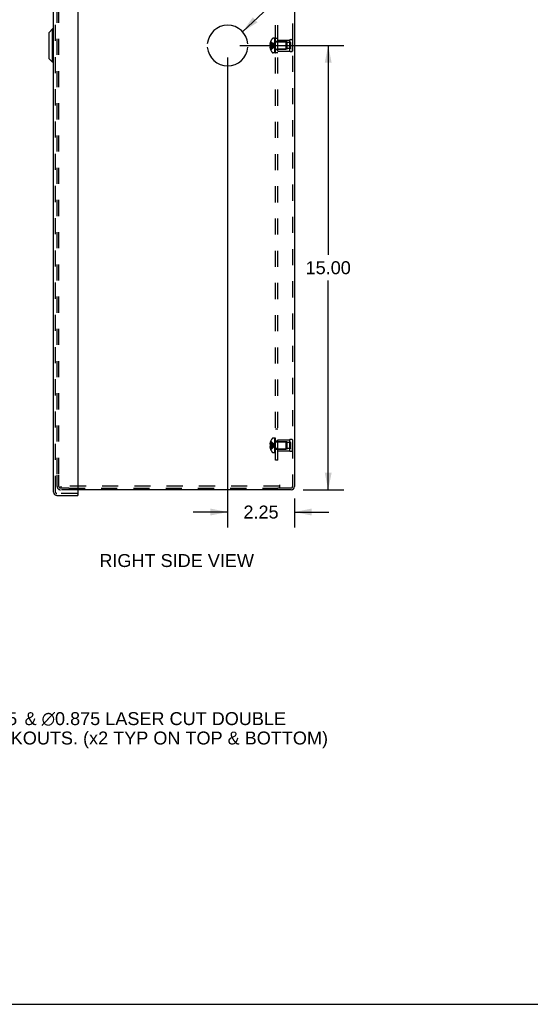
# Model space of a CAD drawing. Header units: inches. Extents: x 0 to 98.9, y 0 to 64.
# Tile 9 of 12: x 48.3 to 65.5, y 0 to 33.2. Entities that reach past the tile are written whole.
import ezdxf

# ---------------------------------------------------------------- set-up
doc = ezdxf.new("R2010")
doc.units = ezdxf.units.IN
doc.header["$LTSCALE"] = 5.44
doc.header["$MEASUREMENT"] = 0
doc.linetypes.add('HIDDEN', pattern=[0.2, 0.1, -0.1])
doc.layers.get('0').update_dxf_attribs({"linetype": 'CONTINUOUS'})
for name, color, linetype in [('DEFAULT_2', 8, 'HIDDEN'), ('DIMENSIONS', 7, 'CONTINUOUS'), ('DOOR_ASSEMBLY', 7, 'CONTINUOUS'), ('OPEN', 7, 'CONTINUOUS'), ('SUBPANEL', 7, 'CONTINUOUS')]:
    doc.layers.add(name, color=color, linetype=linetype)
doc.styles.get("Standard").update_dxf_attribs({"font": 'arial.ttf'})
doc.dimstyles.new('DIMSTYLE_1', dxfattribs={"dimtxt": 0.436364, "dimasz": 0.581818, "dimexe": 0.09, "dimexo": 0.07, "dimgap": 0.0375, "dimtad": 0, "dimtih": 1, "dimtoh": 1, "dimzin": 4, "dimdsep": 46, "dimtxsty": 'Standard', "dimblk": '_FILLED', "dimblk1": '_FILLED', "dimblk2": '_FILLED', "dimcen": 0.09, "dimadec": 3, "dimazin": 1, "dimtfac": 1, "dimtdec": 3, "dimtofl": 0, "dimtmove": 0, "dimatfit": 3, "dimldrblk": '_FILLED', "dimfxl": 0, "dimtolj": 1, "dimtzin": 4, "dimarcsym": 0})
doc.dimstyles.get("Standard").update_dxf_attribs({"dimtxt": 0.494545, "dimasz": 0.581818, "dimexe": 0.09, "dimexo": 0.07, "dimgap": 0.09, "dimtad": 0, "dimtih": 1, "dimtoh": 1, "dimdec": 3, "dimzin": 4, "dimdsep": 46, "dimtxsty": 'Standard', "dimblk": '_FILLED', "dimblk1": '_FILLED', "dimblk2": '_FILLED', "dimcen": 0.09, "dimadec": 3, "dimazin": 1, "dimtp": 0.001, "dimtm": 0.001, "dimtfac": 1, "dimtdec": 3, "dimtofl": 0, "dimtmove": 0, "dimatfit": 3, "dimldrblk": '_FILLED', "dimfxl": 0, "dimtolj": 1, "dimtzin": 4, "dimarcsym": 0})

# ---------------------------------------------------------------- blocks, each defined once
blk = doc.blocks.new('_FILLED')
at = {"color": 0, "linetype": 'ByBlock'}
blk.add_solid([(0, 0), (-1, 0.2), (-1, -0.2)], dxfattribs=at)
blk = doc.blocks.new('*D19')
at = {"layer": 'DIMENSIONS', "color": 2, "linetype": 'Continuous'}
for p, q in [((55.678, 32.374), (59.185, 32.374)), ((58.662, 32.374), (58.662, 25.31)), ((58.662, 17.374), (58.662, 24.438)), ((57.816, 17.374), (59.185, 17.374))]:
    blk.add_line(p, q, dxfattribs=at)
at = {"layer": 'DIMENSIONS', "color": 2, "linetype": 'Continuous', "xscale": 0.5818181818, "yscale": 0.5818181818, "zscale": 0.5818181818}
for p, rotation in [((58.662, 32.374), 90), ((58.662, 17.374), 270)]:
    blk.add_blockref('_FILLED', p, dxfattribs=dict(at, rotation=rotation))
at = {"layer": 'DIMENSIONS', "color": 2, "linetype": 'Continuous', "insert": (58.662, 25.092), "char_height": 0.4364, "width": 1.52484, "attachment_point": 2, "line_spacing_factor": 0.9}
blk.add_mtext('15.00', dxfattribs=at)
blk = doc.blocks.new('*D20')
at = {"layer": 'DIMENSIONS', "color": 2, "linetype": 'Continuous'}
for p, q in [((55.271, 31.967), (55.271, 16.099)), ((57.521, 17.079), (57.521, 16.099)), ((55.271, 16.623), (54.107, 16.623)), ((57.521, 16.623), (58.685, 16.623))]:
    blk.add_line(p, q, dxfattribs=at)
at = {"layer": 'DIMENSIONS', "color": 2, "linetype": 'Continuous', "xscale": 0.5818181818, "yscale": 0.5818181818, "zscale": 0.5818181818}
blk.add_blockref('_FILLED', (55.271, 16.623), dxfattribs=at)
at = {"layer": 'DIMENSIONS', "color": 2, "linetype": 'Continuous', "xscale": 0.5818181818, "yscale": 0.5818181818, "zscale": 0.5818181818, "rotation": 180}
blk.add_blockref('_FILLED', (57.521, 16.623), dxfattribs=at)
at = {"layer": 'DIMENSIONS', "color": 2, "linetype": 'Continuous', "insert": (56.396, 16.841), "char_height": 0.4364, "width": 1.18581, "attachment_point": 2, "line_spacing_factor": 0.9}
blk.add_mtext('2.25', dxfattribs=at)

msp = doc.modelspace()

# ---------------------------------------------------------------- linework, layer by layer
at = {"color": 3, "linetype": 'Continuous'}
for p, q in [((57.521, 47.262), (57.521, 17.486)), ((57.409, 17.374), (50.212, 17.374))]:
    msp.add_line(p, q, dxfattribs=at)
at = {"color": 7, "linetype": 'Continuous'}
msp.add_line((0, 0), (98.909, 0), dxfattribs=at)
at = {"color": 3, "linetype": 'Continuous'}
msp.add_arc((57.409, 17.486), 0.112, 270, 360, dxfattribs=at)
at = {"layer": 'DEFAULT_2', "color": 8, "linetype": 'HIDDEN'}
for p, q in [((57.461, 47.262), (57.461, 17.486)), ((49.521, 17.914), (49.521, 46.834)), ((49.581, 17.914), (49.581, 46.834)), ((56.866, 32.62), (56.805, 32.62)), ((56.866, 32.128), (56.866, 32.62)), ((56.886, 32.617), (56.871, 32.617)), ((56.871, 32.128), (56.871, 32.617)), ((56.886, 32.128), (56.886, 32.617)), ((56.72, 32.424), (56.698, 32.424)), ((56.72, 32.324), (56.698, 32.324)), ((56.72, 32.478), (56.707, 32.478)), ((56.72, 32.392), (56.707, 32.392)), ((56.72, 32.356), (56.707, 32.356)), ((56.72, 32.269), (56.707, 32.269)), ((56.72, 32.514), (56.72, 32.514)), ((56.72, 32.513), (56.72, 32.514)), ((56.72, 32.513), (56.72, 32.392)), ((56.72, 32.392), (56.72, 32.392)), ((56.72, 32.392), (56.749, 32.389)), ((56.72, 32.362), (56.72, 32.359)), ((56.72, 32.356), (56.72, 32.359)), ((56.72, 32.356), (56.72, 32.356)), ((56.72, 32.356), (56.72, 32.235)), ((56.749, 32.389), (56.777, 32.387)), ((56.856, 32.37), (56.881, 32.374)), ((56.856, 32.37), (56.881, 32.374)), ((56.886, 32.582), (56.871, 32.582)), ((56.886, 32.575), (56.871, 32.575)), ((56.886, 32.553), (56.871, 32.553)), ((56.886, 32.512), (56.871, 32.512)), ((56.886, 32.498), (56.871, 32.498)), ((56.886, 32.421), (56.871, 32.421)), ((56.886, 32.42), (56.871, 32.42)), ((56.886, 32.287), (56.871, 32.287)), ((56.886, 32.28), (56.871, 32.28)), ((56.903, 32.498), (57.231, 32.498)), ((56.961, 32.562), (57.361, 32.562)), ((56.961, 32.186), (56.961, 32.562)), ((57.273, 32.499), (56.961, 32.499)), ((57.241, 32.488), (57.231, 32.498)), ((57.231, 32.498), (57.231, 32.25)), ((57.241, 32.26), (57.231, 32.25)), ((57.241, 32.26), (57.241, 32.488)), ((57.273, 32.249), (57.273, 32.499)), ((57.398, 32.475), (57.273, 32.475)), ((57.398, 32.272), (57.273, 32.272)), ((57.361, 32.562), (57.361, 32.186)), ((57.398, 32.272), (57.398, 32.475)), ((57.461, 32.562), (57.461, 32.474)), ((57.461, 32.562), (57.461, 32.186)), ((57.461, 32.186), (57.461, 32.274)), ((56.72, 32.235), (56.72, 32.234)), ((56.72, 32.234), (56.72, 32.233)), ((56.866, 32.128), (56.805, 32.128)), ((56.886, 32.219), (56.871, 32.219)), ((56.886, 32.197), (56.871, 32.197)), ((56.886, 32.18), (56.871, 32.18)), ((56.886, 32.144), (56.871, 32.144)), ((56.871, 32.128), (56.886, 32.128)), ((56.903, 32.25), (57.231, 32.25)), ((57.273, 32.249), (56.961, 32.249)), ((56.961, 32.186), (57.361, 32.186)), ((56.72, 18.978), (56.707, 18.978)), ((56.72, 19.014), (56.72, 19.014)), ((56.72, 19.014), (56.72, 19.013)), ((56.72, 19.013), (56.72, 18.892)), ((56.866, 19.12), (56.805, 19.12)), ((56.866, 18.628), (56.866, 19.12)), ((56.886, 19.117), (56.871, 19.117)), ((56.871, 18.628), (56.871, 19.117)), ((56.886, 19.082), (56.871, 19.082)), ((56.886, 19.075), (56.871, 19.075)), ((56.886, 19.053), (56.871, 19.053)), ((56.886, 19.012), (56.871, 19.012)), ((56.886, 18.998), (56.871, 18.998)), ((56.886, 18.628), (56.886, 19.117)), ((56.903, 18.998), (57.231, 18.998)), ((56.961, 19.062), (57.361, 19.062)), ((56.961, 18.686), (56.961, 19.062)), ((57.273, 18.999), (56.961, 18.999)), ((57.241, 18.988), (57.231, 18.998)), ((57.231, 18.998), (57.231, 18.75)), ((57.241, 18.76), (57.241, 18.988)), ((57.273, 18.749), (57.273, 18.999)), ((57.398, 18.975), (57.273, 18.975)), ((57.361, 19.062), (57.361, 18.686)), ((57.398, 18.772), (57.398, 18.975)), ((57.461, 19.062), (57.461, 18.974)), ((57.461, 19.062), (57.461, 18.686)), ((56.72, 18.924), (56.698, 18.924)), ((56.72, 18.824), (56.698, 18.824)), ((56.72, 18.892), (56.707, 18.892)), ((56.72, 18.856), (56.707, 18.856)), ((56.72, 18.769), (56.707, 18.769)), ((56.72, 18.892), (56.72, 18.892)), ((56.72, 18.892), (56.749, 18.889)), ((56.72, 18.892), (56.72, 18.889)), ((56.72, 18.859), (56.72, 18.856)), ((56.72, 18.856), (56.72, 18.856)), ((56.72, 18.856), (56.72, 18.735)), ((56.72, 18.735), (56.72, 18.734)), ((56.72, 18.734), (56.72, 18.733)), ((56.749, 18.889), (56.777, 18.887)), ((56.866, 18.628), (56.805, 18.628)), ((56.856, 18.87), (56.881, 18.874)), ((56.886, 18.921), (56.871, 18.921)), ((56.886, 18.92), (56.871, 18.92)), ((56.886, 18.787), (56.871, 18.787)), ((56.886, 18.78), (56.871, 18.78)), ((56.886, 18.719), (56.871, 18.719)), ((56.886, 18.697), (56.871, 18.697)), ((56.886, 18.68), (56.871, 18.68)), ((56.886, 18.644), (56.871, 18.644)), ((56.871, 18.628), (56.886, 18.628)), ((56.903, 18.75), (57.231, 18.75)), ((57.273, 18.749), (56.961, 18.749)), ((56.961, 18.686), (57.361, 18.686)), ((57.241, 18.76), (57.231, 18.75)), ((57.398, 18.772), (57.273, 18.772)), ((57.461, 18.686), (57.461, 18.774)), ((49.521, 17.486), (49.521, 17.874)), ((49.581, 17.486), (49.581, 17.874)), ((49.917, 17.434), (49.633, 17.434)), ((50.212, 17.374), (49.633, 17.374)), ((57.021, 17.494), (49.641, 17.494)), ((49.641, 17.494), (49.641, 17.434)), ((49.917, 17.434), (56.958, 17.434)), ((57.021, 17.434), (56.958, 17.434)), ((57.021, 17.546), (57.021, 17.434)), ((57.409, 17.434), (57.021, 17.434))]:
    msp.add_line(p, q, dxfattribs=at)
for points in [[(56.707, 32.478), (56.705, 32.471), (56.704, 32.464), (56.702, 32.457), (56.701, 32.451), (56.7, 32.444), (56.699, 32.437), (56.698, 32.43), (56.698, 32.424)], [(56.698, 32.424), (56.698, 32.421), (56.699, 32.418), (56.699, 32.415), (56.7, 32.412), (56.701, 32.409), (56.702, 32.405), (56.703, 32.402), (56.704, 32.399), (56.705, 32.395), (56.707, 32.392)], [(56.707, 32.356), (56.705, 32.352), (56.704, 32.349), (56.703, 32.346), (56.702, 32.342), (56.701, 32.339), (56.7, 32.336), (56.699, 32.333), (56.699, 32.33), (56.698, 32.327), (56.698, 32.324)], [(56.698, 32.324), (56.698, 32.317), (56.699, 32.311), (56.7, 32.304), (56.701, 32.297), (56.702, 32.29), (56.704, 32.283), (56.705, 32.276), (56.707, 32.269)], [(56.72, 32.514), (56.749, 32.494), (56.777, 32.473), (56.804, 32.451), (56.831, 32.427), (56.856, 32.401), (56.881, 32.374)], [(56.72, 32.478), (56.749, 32.464), (56.777, 32.448), (56.804, 32.431), (56.831, 32.413), (56.856, 32.394), (56.881, 32.374)], [(56.72, 32.424), (56.749, 32.417), (56.777, 32.409), (56.804, 32.401), (56.831, 32.393), (56.856, 32.383), (56.881, 32.374)], [(56.72, 32.392), (56.72, 32.389), (56.72, 32.386), (56.72, 32.383), (56.72, 32.38), (56.72, 32.377), (56.72, 32.374)], [(56.72, 32.324), (56.749, 32.331), (56.777, 32.339), (56.804, 32.347), (56.831, 32.355), (56.856, 32.364), (56.881, 32.374)], [(56.72, 32.234), (56.749, 32.253), (56.777, 32.274), (56.804, 32.297), (56.831, 32.321), (56.856, 32.347), (56.881, 32.374)], [(56.72, 32.269), (56.749, 32.284), (56.777, 32.3), (56.804, 32.317), (56.831, 32.335), (56.856, 32.354), (56.881, 32.374)], [(56.72, 32.374), (56.72, 32.371), (56.72, 32.368)], [(56.72, 32.356), (56.749, 32.358), (56.777, 32.361), (56.804, 32.364), (56.831, 32.367), (56.856, 32.37)], [(56.72, 32.362), (56.72, 32.365), (56.72, 32.368)], [(56.72, 32.356), (56.749, 32.358), (56.777, 32.361), (56.804, 32.364), (56.831, 32.367)], [(56.777, 32.387), (56.804, 32.384), (56.831, 32.381), (56.856, 32.377), (56.881, 32.374)], [(56.804, 32.384), (56.831, 32.381), (56.856, 32.377), (56.881, 32.374)], [(56.707, 18.978), (56.705, 18.971), (56.704, 18.964), (56.702, 18.957), (56.701, 18.951), (56.7, 18.944), (56.699, 18.937), (56.698, 18.93), (56.698, 18.924)], [(56.72, 19.014), (56.749, 18.994), (56.777, 18.973), (56.804, 18.951), (56.831, 18.927), (56.856, 18.901), (56.881, 18.874)], [(56.72, 18.978), (56.749, 18.964), (56.777, 18.948), (56.804, 18.931), (56.831, 18.913), (56.856, 18.894), (56.881, 18.874)], [(56.698, 18.924), (56.698, 18.921), (56.699, 18.918), (56.699, 18.915), (56.7, 18.912), (56.701, 18.909), (56.702, 18.905), (56.703, 18.902), (56.704, 18.899), (56.705, 18.895), (56.707, 18.892)], [(56.707, 18.856), (56.705, 18.852), (56.704, 18.849), (56.703, 18.846), (56.702, 18.842), (56.701, 18.839), (56.7, 18.836), (56.699, 18.833), (56.699, 18.83), (56.698, 18.827), (56.698, 18.824)], [(56.698, 18.824), (56.698, 18.817), (56.699, 18.811), (56.7, 18.804), (56.701, 18.797), (56.702, 18.79), (56.704, 18.783), (56.705, 18.776), (56.707, 18.769)], [(56.72, 18.924), (56.749, 18.917), (56.777, 18.909), (56.804, 18.901), (56.831, 18.893), (56.856, 18.883), (56.881, 18.874)], [(56.72, 18.874), (56.72, 18.877), (56.72, 18.88), (56.72, 18.883), (56.72, 18.886), (56.72, 18.889), (56.72, 18.892)], [(56.72, 18.886), (56.72, 18.883), (56.72, 18.88)], [(56.72, 18.824), (56.749, 18.831), (56.777, 18.839), (56.804, 18.847), (56.831, 18.855), (56.856, 18.864), (56.881, 18.874)], [(56.72, 18.856), (56.72, 18.859), (56.72, 18.862), (56.72, 18.865), (56.72, 18.868), (56.72, 18.871), (56.72, 18.874)], [(56.72, 18.734), (56.749, 18.753), (56.777, 18.774), (56.804, 18.797), (56.831, 18.821), (56.856, 18.847), (56.881, 18.874)], [(56.72, 18.769), (56.749, 18.784), (56.777, 18.8), (56.804, 18.817), (56.831, 18.835), (56.856, 18.854), (56.881, 18.874)], [(56.72, 18.856), (56.749, 18.858), (56.777, 18.861), (56.804, 18.864), (56.831, 18.867), (56.856, 18.87)], [(56.72, 18.868), (56.72, 18.865), (56.72, 18.862)], [(56.72, 18.856), (56.749, 18.858), (56.777, 18.861), (56.804, 18.864), (56.831, 18.867)], [(56.777, 18.887), (56.804, 18.884), (56.831, 18.881), (56.856, 18.877), (56.881, 18.874)], [(56.804, 18.884), (56.831, 18.881), (56.856, 18.877), (56.881, 18.874)]]:
    msp.add_lwpolyline(points, dxfattribs=at)
for centre, radius, start, end in [((57.048, 32.374), 0.357, 139.0666, 156.8097), ((56.805, 32.585), 0.035, 90, 139.0666), ((57.048, 32.374), 0.357, 156.9983, 162.9593), ((57.048, 32.374), 0.357, 197.0407, 203.0017), ((56.903, 32.535), 0.0372, 180, 210.0497), ((56.903, 32.535), 0.0372, 242.4601, 270), ((57.411, 32.475), 0.1, 60.0508, 119.9492), ((57.048, 32.374), 0.357, 203.1903, 220.9334), ((56.805, 32.163), 0.035, 220.9334, 270), ((56.903, 32.213), 0.0372, 149.9503, 180), ((56.903, 32.213), 0.0372, 90, 117.5399), ((57.411, 32.273), 0.1, 240.0508, 299.9492), ((57.048, 18.874), 0.357, 156.9983, 162.9593), ((57.048, 18.874), 0.357, 139.0666, 156.8097), ((56.805, 19.085), 0.035, 90, 139.0666), ((56.903, 19.035), 0.0372, 180, 210.0497), ((56.903, 19.035), 0.0372, 242.4601, 270), ((57.411, 18.975), 0.1, 60.0508, 119.9492), ((57.048, 18.874), 0.357, 197.0407, 203.0017), ((57.048, 18.874), 0.357, 203.1903, 220.9334), ((56.805, 18.663), 0.035, 220.9334, 270), ((56.903, 18.713), 0.0372, 149.9503, 180), ((56.903, 18.713), 0.0372, 90, 117.5399), ((57.411, 18.773), 0.1, 240.0508, 299.9492), ((49.633, 17.486), 0.112, 180, 270), ((49.633, 17.486), 0.052, 180, 270), ((57.409, 17.486), 0.052, 270, 360)]:
    msp.add_arc(centre, radius, start, end, dxfattribs=at)
at = {"layer": 'DOOR_ASSEMBLY', "color": 3, "linetype": 'Continuous'}
for p, q in [((49.402, 17.298), (49.402, 47.449)), ((50.212, 47.486), (50.212, 17.261)), ((49.514, 17.186), (50.212, 17.186))]:
    msp.add_line(p, q, dxfattribs=at)
at = {"layer": 'DOOR_ASSEMBLY', "color": 8, "linetype": 'HIDDEN'}
for p, q in [((49.462, 17.298), (49.462, 47.449)), ((50.197, 17.246), (49.514, 17.246))]:
    msp.add_line(p, q, dxfattribs=at)
at = {"layer": 'DOOR_ASSEMBLY', "color": 7, "linetype": 'Continuous'}
for p, q in [((49.246, 32.818), (49.364, 32.936)), ((49.364, 31.811), (49.364, 32.936)), ((49.402, 32.936), (49.364, 32.936)), ((49.246, 31.929), (49.246, 32.818)), ((49.246, 31.929), (49.364, 31.811)), ((49.402, 31.811), (49.364, 31.811)), ((50.197, 17.246), (50.212, 17.246)), ((50.212, 17.246), (50.212, 17.186))]:
    msp.add_line(p, q, dxfattribs=at)
at = {"layer": 'DOOR_ASSEMBLY', "color": 3, "linetype": 'Continuous'}
for centre, radius, start, end in [((49.514, 17.298), 0.112, 180, 270), ((50.197, 17.261), 0.015, 270, 360)]:
    msp.add_arc(centre, radius, start, end, dxfattribs=at)
at = {"layer": 'DOOR_ASSEMBLY', "color": 8, "linetype": 'HIDDEN'}
msp.add_arc((49.514, 17.298), 0.052, 180, 270, dxfattribs=at)
at = {"layer": 'OPEN', "color": 40, "linetype": 'Continuous'}
for start, end in [(4.5886, 175.4114), (184.5886, 355.4114)]:
    msp.add_arc((55.271, 32.374), 0.688, start, end, dxfattribs=at)
at = {"layer": 'SUBPANEL', "color": 8, "linetype": 'HIDDEN'}
for p, q in [((56.886, 18.374), (56.886, 46.374)), ((56.961, 18.374), (56.961, 46.374)), ((56.961, 32.616), (56.886, 32.616)), ((56.961, 32.514), (56.886, 32.514)), ((56.961, 32.233), (56.886, 32.233)), ((56.961, 32.132), (56.886, 32.132)), ((56.961, 19.416), (56.886, 19.416)), ((56.961, 19.014), (56.886, 19.014)), ((56.961, 18.983), (56.886, 18.983)), ((56.961, 18.765), (56.886, 18.765)), ((56.961, 18.733), (56.886, 18.733)), ((56.961, 18.374), (56.886, 18.374))]:
    msp.add_line(p, q, dxfattribs=at)

# ---------------------------------------------------------------- texts
at = {"layer": 'DIMENSIONS', "color": 2, "linetype": 'Continuous', "line_spacing_factor": 0.9}
for s, insert, char_height, width, attachment_point in [('RIGHT SIDE VIEW', (53.551, 15.203), 0.43636, 5.20392, 2), (' \\fgdt;{\\fgdt;n}\\fArial;1.125 {\\ftxt.shx;\\W0.166667;\\H0.436364; }& \\fgdt;{\\fgdt;n}\\fArial;0.875 LASER CUT DOUBLE\\P KNOCKOUTS. (x2 TYP ON TOP & BOTTOM)', (46.024, 9.865), 0.436364, 12.6075, 1)]:
    msp.add_mtext(s, dxfattribs=dict(at, insert=insert, char_height=char_height, width=width, attachment_point=attachment_point))

# ---------------------------------------------------------------- dimensions: what is measured, and where the dimension line sits
at = {"layer": 'DIMENSIONS', "color": 2, "linetype": 'Continuous'}
for base, p1, p2, angle, picture, middle in [((58.662, 32.374), (57.746, 17.374), (55.608, 32.374), 90, '*D19', (58.68, 24.871)), ((55.271, 16.623), (57.521, 16.029), (55.271, 32.037), 180, '*D20', (56.392, 16.62))]:
    dim = msp.add_linear_dim(base=base, p1=p1, p2=p2, angle=angle, dimstyle='DIMSTYLE_1', dxfattribs=at)
    dim.commit()
    dim.dimension.update_dxf_attribs({"geometry": picture, "text_midpoint": middle, "dimtype": 160})

# ---------------------------------------------------------------- leaders
at = {"layer": 'DIMENSIONS', "color": 2, "linetype": 'Continuous', "annotation_type": 0, "has_hookline": 1, "hookline_direction": 1, "text_width": 4.322}
msp.add_leader([(55.773, 32.844), (58.343, 35.254), (58.817, 35.254)], dimstyle='Standard', override={"dimtad": 0}, dxfattribs=at)

doc.saveas('drawing.dxf')
